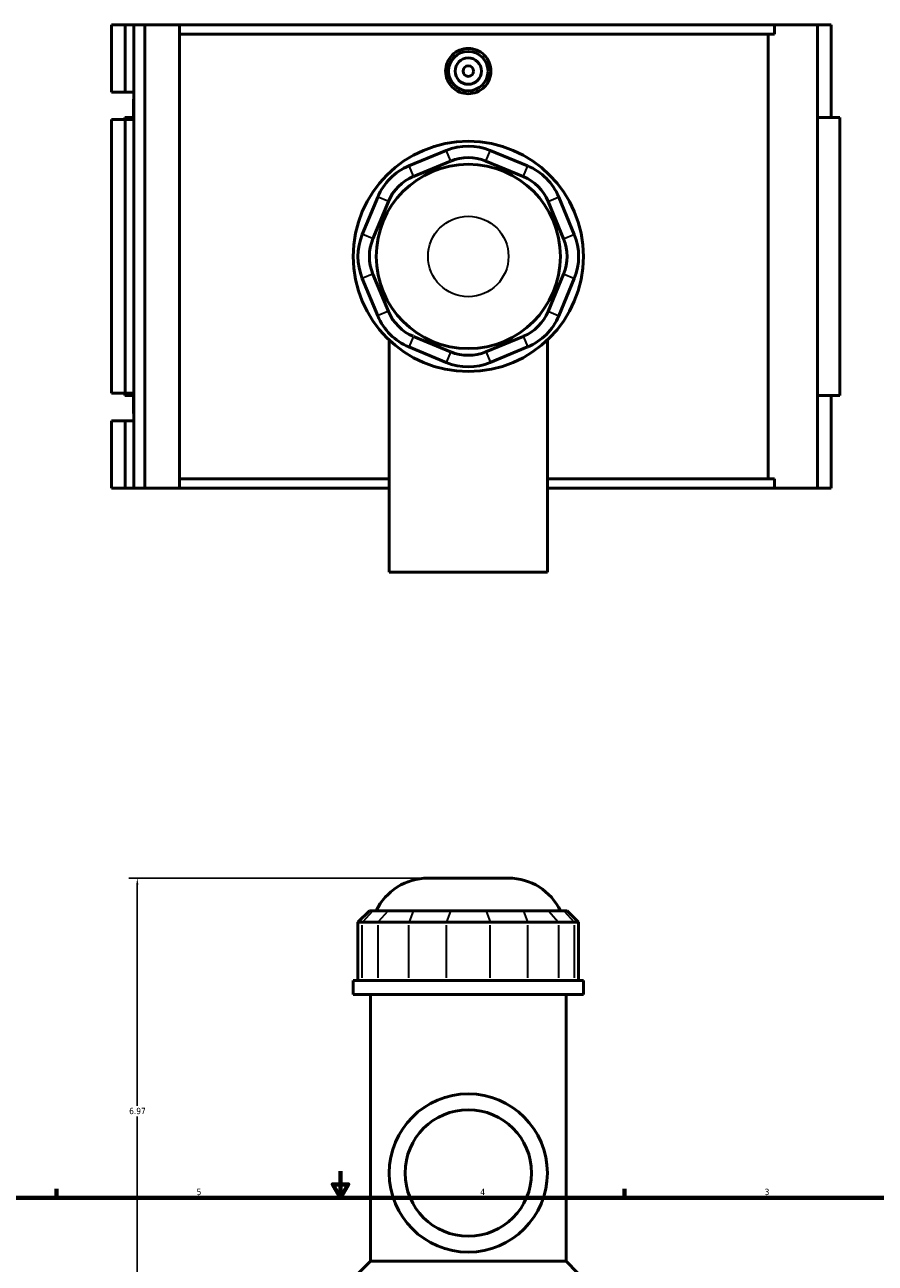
# Model space of a CAD drawing. Header units: inches. Extents: x -2.2 to 50.7, y -2.6 to 49.2.
# Tile 5 of 8: x 12.3 to 25, y 20 to 38.5. Entities that reach past the tile are written whole.
import ezdxf

# ---------------------------------------------------------------- set-up
doc = ezdxf.new("R2010")
doc.units = ezdxf.units.IN
doc.header["$MEASUREMENT"] = 0
for name, color, linetype, lineweight in [('Border (ANSI)', 7, 'Continuous', 70), ('Dimension (ANSI)', 7, 'Continuous', 25), ('Visible (ANSI)', 7, 'Continuous', 50), ('Visible Narrow (ANSI)', 7, 'Continuous', 35)]:
    doc.layers.add(name, color=color, linetype=linetype, lineweight=lineweight)
doc.styles.add('Note Text (ANSI)', font='tahoma.ttf')
doc.dimstyles.new('Default (ANSI)', dxfattribs={"dimtxt": 0.094488, "dimasz": 0.098425, "dimexe": 0.125, "dimexo": 0.0625, "dimgap": 0.031496, "dimtad": 0, "dimtih": 1, "dimtoh": 1, "dimrnd": 1e-08, "dimzin": 4, "dimdsep": 46, "dimtxsty": 'Note Text (ANSI)', "dimcen": 0.09, "dimdle": 0.393701, "dimclrd": 256, "dimclre": 256, "dimclrt": 5, "dimadec": 0, "dimazin": 1, "dimtfac": 1, "dimtofl": 0, "dimtmove": 0, "dimatfit": 3, "dimfxl": 1, "dimtolj": 1, "dimtzin": 4, "dimlwd": -1, "dimlwe": -1, "dimarcsym": 0})

# ---------------------------------------------------------------- blocks, each defined once
blk = doc.blocks.new('Borders Default Border')
at = {"layer": 'Border (ANSI)'}
for p, q in [((12.75, 21), (12.75, 21.134)), ((21.25, 21), (21.25, 21.134))]:
    blk.add_line(p, q, dxfattribs=at)
at = {"layer": 'Border (ANSI)', "flags": 128}
for points in [[(17, 21.4), (17, 21), (16.885, 21.2), (17.115, 21.2), (17, 21)], [(0.5, 1), (0.5, 21), (33.5, 21), (33.5, 1), (0.5, 1)]]:
    blk.add_lwpolyline(points, dxfattribs=at)
at = {"layer": 'Border (ANSI)', "color": 5, "true_color": 0x0000ff, "char_height": 0.0945, "attachment_point": 7, "style": 'Note Text (ANSI)'}
for s, insert in [('5', (14.847, 21.038)), ('4', (19.092, 21.04)), ('3', (23.346, 21.038))]:
    blk.add_mtext(s, dxfattribs=dict(at, insert=insert))
blk = doc.blocks.new('*D10')
at = {"layer": 'Defpoints', "color": 0, "transparency": 16777216}
for p in [(13.959, 25.78), (18.31, 25.78), (18.912, 18.81)]:
    blk.add_point(p, dxfattribs=at)
at = {"layer": 'Dimension (ANSI)', "transparency": 16777216}
for p, q in [((18.248, 25.78), (13.834, 25.78)), ((13.959, 25.682), (13.959, 22.376)), ((13.959, 18.909), (13.959, 22.215)), ((18.849, 18.81), (13.834, 18.81))]:
    blk.add_line(p, q, dxfattribs=at)
for points in [[(13.943, 25.682), (13.976, 25.682), (13.959, 25.78)], [(13.943, 18.909), (13.976, 18.909), (13.959, 18.81)]]:
    blk.add_solid(points, dxfattribs=at)
at = {"layer": 'Dimension (ANSI)', "color": 5, "transparency": 16777216, "insert": (13.838, 22.345), "char_height": 0.0945, "attachment_point": 1, "style": 'Note Text (ANSI)'}
blk.add_mtext('\\A1;6.97', dxfattribs=at)

msp = doc.modelspace()

# ---------------------------------------------------------------- linework, layer by layer
at = {"layer": 'Visible (ANSI)'}
for p, q in [((13.572, 38.544), (13.572, 37.538)), ((13.572, 38.544), (13.778, 38.544)), ((13.778, 38.544), (13.907, 38.544)), ((13.778, 38.544), (13.778, 37.538)), ((13.907, 38.544), (13.907, 37.538)), ((13.907, 38.544), (14.072, 38.544)), ((14.072, 38.544), (14.072, 31.614)), ((14.072, 38.544), (14.59, 38.544)), ((14.59, 38.544), (14.59, 31.614)), ((14.59, 38.544), (23.494, 38.544)), ((24.135, 38.544), (23.494, 38.544)), ((23.494, 38.406), (23.494, 38.544)), ((24.343, 38.544), (24.135, 38.544)), ((24.135, 38.544), (24.135, 31.614)), ((24.343, 38.544), (24.343, 37.158)), ((23.494, 38.406), (14.59, 38.406)), ((23.397, 31.753), (23.397, 38.406)), ((13.572, 37.538), (13.778, 37.538)), ((13.778, 37.538), (13.907, 37.538)), ((13.907, 37.538), (13.907, 37.439)), ((13.907, 37.439), (13.907, 37.362)), ((13.902, 37.401), (13.902, 37.158)), ((13.907, 37.362), (13.907, 37.125)), ((13.778, 37.125), (13.572, 37.125)), ((13.572, 37.125), (13.572, 33.034)), ((13.907, 37.158), (13.773, 37.158)), ((13.773, 37.158), (13.773, 37.125)), ((13.907, 37.125), (13.778, 37.125)), ((13.778, 37.125), (13.778, 33.034)), ((13.907, 37.125), (13.907, 33.034)), ((24.472, 37.158), (24.135, 37.158)), ((24.472, 37.158), (24.472, 33)), ((18.582, 36.665), (18.024, 36.433)), ((18.09, 36.274), (18.648, 36.506)), ((19.175, 36.506), (19.734, 36.274)), ((19.8, 36.433), (19.241, 36.665)), ((17.558, 35.967), (17.326, 35.409)), ((20.497, 35.409), (20.266, 35.967)), ((17.485, 35.343), (17.717, 35.901)), ((20.107, 35.901), (20.338, 35.343)), ((17.326, 34.75), (17.558, 34.191)), ((17.717, 34.257), (17.485, 34.816)), ((20.338, 34.816), (20.107, 34.257)), ((20.266, 34.191), (20.497, 34.75)), ((17.729, 33.828), (17.729, 30.359)), ((18.024, 33.725), (18.582, 33.494)), ((18.648, 33.653), (18.09, 33.884)), ((19.734, 33.884), (19.175, 33.653)), ((19.241, 33.494), (19.8, 33.725)), ((20.095, 33.828), (20.095, 30.359)), ((13.572, 33.034), (13.778, 33.034)), ((13.773, 33.034), (13.773, 33)), ((13.773, 33), (13.907, 33)), ((13.778, 33.034), (13.907, 33.034)), ((13.902, 33), (13.902, 32.758)), ((13.907, 33.034), (13.907, 32.796)), ((24.135, 33), (24.472, 33)), ((24.343, 33), (24.343, 31.614)), ((13.907, 32.796), (13.907, 32.719)), ((13.778, 32.62), (13.572, 32.62)), ((13.572, 32.62), (13.572, 31.614)), ((13.907, 32.62), (13.778, 32.62)), ((13.778, 32.62), (13.778, 31.614)), ((13.907, 32.719), (13.907, 32.62)), ((13.907, 32.62), (13.907, 31.614)), ((17.729, 31.753), (14.59, 31.753)), ((23.494, 31.753), (20.095, 31.753)), ((23.494, 31.614), (23.494, 31.753)), ((13.572, 31.614), (13.778, 31.614)), ((13.778, 31.614), (13.907, 31.614)), ((13.907, 31.614), (14.072, 31.614)), ((14.072, 31.614), (14.59, 31.614)), ((14.59, 31.614), (17.729, 31.614)), ((20.095, 31.614), (23.494, 31.614)), ((23.494, 31.614), (24.135, 31.614)), ((24.135, 31.614), (24.343, 31.614)), ((17.729, 30.359), (20.095, 30.359)), ((18.31, 25.78), (19.514, 25.78)), ((17.433, 25.292), (17.261, 25.12)), ((17.433, 25.292), (17.485, 25.292)), ((17.717, 25.292), (17.485, 25.292)), ((17.717, 25.292), (18.09, 25.292)), ((18.648, 25.292), (18.09, 25.292)), ((18.648, 25.292), (19.175, 25.292)), ((19.734, 25.292), (19.175, 25.292)), ((19.734, 25.292), (20.107, 25.292)), ((20.338, 25.292), (20.107, 25.292)), ((20.338, 25.292), (20.391, 25.292)), ((20.391, 25.292), (20.563, 25.12)), ((17.326, 25.12), (17.261, 25.12)), ((17.261, 25.12), (17.261, 24.247)), ((17.326, 25.12), (17.558, 25.12)), ((18.024, 25.12), (17.558, 25.12)), ((18.024, 25.12), (18.582, 25.12)), ((19.241, 25.12), (18.582, 25.12)), ((19.241, 25.12), (19.8, 25.12)), ((20.266, 25.12), (19.8, 25.12)), ((20.266, 25.12), (20.497, 25.12)), ((20.563, 25.12), (20.497, 25.12)), ((20.563, 25.12), (20.563, 24.247)), ((20.634, 24.247), (17.19, 24.247)), ((17.19, 24.038), (17.19, 24.247)), ((20.634, 24.038), (20.634, 24.247)), ((20.634, 24.038), (17.19, 24.038)), ((17.448, 20.05), (17.448, 24.038)), ((20.376, 20.05), (20.376, 24.038)), ((17.448, 20.05), (17.276, 19.877)), ((20.376, 20.05), (17.448, 20.05)), ((20.376, 20.05), (20.548, 19.877))]:
    msp.add_line(p, q, dxfattribs=at)
for centre, radius in [((18.912, 37.851), 0.295), ((18.912, 37.851), 0.197), ((18.912, 37.851), 0.0787), ((18.912, 35.079), 1.722), ((18.912, 35.079), 1.378), ((18.912, 21.37), 1.183), ((18.912, 21.37), 0.946)]:
    msp.add_circle(centre, radius, dxfattribs=at)
for centre, radius, start, end in [((14.04, 37.401), 0.138, 163.8293, 196.1707), ((18.912, 35.869), 0.861, 67.5, 112.5), ((18.912, 35.869), 0.689, 67.5, 112.5), ((18.353, 35.638), 0.861, 112.5, 157.5), ((19.471, 35.638), 0.861, 22.5, 67.5), ((18.353, 35.638), 0.689, 112.5, 157.5), ((19.471, 35.638), 0.689, 22.5, 67.5), ((18.122, 35.079), 0.861, 157.5, 202.5), ((19.702, 35.079), 0.861, 337.5, 22.5), ((18.122, 35.079), 0.689, 157.5, 202.5), ((19.702, 35.079), 0.689, 337.5, 22.5), ((18.353, 34.521), 0.861, 202.5, 247.5), ((18.353, 34.521), 0.689, 202.5, 247.5), ((19.471, 34.521), 0.689, 292.5, 337.5), ((19.471, 34.521), 0.861, 292.5, 337.5), ((18.912, 34.289), 0.689, 247.5, 292.5), ((18.912, 34.289), 0.861, 247.5, 292.5), ((14.04, 32.758), 0.138, 163.8293, 196.1707), ((18.31, 24.919), 0.861, 90, 154.3197), ((19.514, 24.919), 0.861, 25.6803, 90)]:
    msp.add_arc(centre, radius, start, end, dxfattribs=at)
msp.add_open_spline([(19.251, 37.851), (19.251, 37.809), (19.243, 37.763), (19.208, 37.68), (19.182, 37.642), (19.121, 37.582), (19.083, 37.556), (19, 37.521), (18.954, 37.513), (18.869, 37.513), (18.824, 37.521), (18.74, 37.556), (18.702, 37.582), (18.642, 37.642), (18.616, 37.68), (18.581, 37.763), (18.573, 37.809), (18.573, 37.894), (18.581, 37.939), (18.616, 38.023), (18.642, 38.061), (18.702, 38.121), (18.74, 38.147), (18.824, 38.181), (18.869, 38.19), (18.954, 38.19), (19, 38.181), (19.083, 38.147), (19.121, 38.121), (19.182, 38.061), (19.208, 38.023), (19.243, 37.939), (19.251, 37.894), (19.251, 37.851)], degree=3, knots=[0, 0, 0, 0, 0.324424, 0.324424, 0.648848, 0.648848, 0.973051, 0.973051, 1.297254, 1.297254, 1.621457, 1.621457, 1.94566, 1.94566, 2.270085, 2.270085, 2.594509, 2.594509, 2.918933, 2.918933, 3.243357, 3.243357, 3.56756, 3.56756, 3.891763, 3.891763, 4.215966, 4.215966, 4.540169, 4.540169, 4.864594, 4.864594, 5.189018, 5.189018, 5.189018, 5.189018], dxfattribs=at)
at = {"layer": 'Visible Narrow (ANSI)'}
for p, q in [((18.645, 36.514), (18.586, 36.657)), ((19.179, 36.514), (19.238, 36.657)), ((18.027, 36.425), (18.086, 36.282)), ((19.737, 36.282), (19.797, 36.425)), ((17.709, 35.905), (17.566, 35.964)), ((20.115, 35.905), (20.258, 35.964)), ((17.477, 35.346), (17.334, 35.405)), ((20.346, 35.346), (20.49, 35.405)), ((17.477, 34.812), (17.334, 34.753)), ((20.346, 34.812), (20.49, 34.753)), ((17.709, 34.254), (17.566, 34.194)), ((20.115, 34.254), (20.258, 34.194)), ((18.086, 33.876), (18.027, 33.733)), ((19.737, 33.876), (19.797, 33.733)), ((18.645, 33.645), (18.586, 33.502)), ((19.179, 33.645), (19.238, 33.502)), ((17.477, 25.284), (17.334, 25.129)), ((17.709, 25.284), (17.566, 25.129)), ((18.086, 25.284), (18.027, 25.129)), ((18.645, 25.284), (18.586, 25.129)), ((19.179, 25.284), (19.238, 25.129)), ((19.737, 25.284), (19.797, 25.129)), ((20.115, 25.284), (20.258, 25.129)), ((20.346, 25.284), (20.49, 25.129)), ((17.326, 24.291), (17.326, 25.077)), ((17.558, 25.077), (17.558, 24.291)), ((18.024, 24.291), (18.024, 25.077)), ((18.582, 25.077), (18.582, 24.291)), ((19.241, 24.291), (19.241, 25.077)), ((19.8, 25.077), (19.8, 24.291)), ((20.266, 24.291), (20.266, 25.077)), ((20.497, 25.077), (20.497, 24.291))]:
    msp.add_line(p, q, dxfattribs=at)
msp.add_circle((18.912, 35.079), 0.602, dxfattribs=at)

# ---------------------------------------------------------------- block references
msp.add_blockref('Borders Default Border', (0, 0))

# ---------------------------------------------------------------- dimensions: what is measured, and where the dimension line sits
at = {"layer": 'Dimension (ANSI)'}
dim = msp.add_linear_dim(base=(13.959, 25.78), p1=(18.912, 18.81), p2=(18.31, 25.78), angle=90, dimstyle='Default (ANSI)', override={"dimgap": 0.031496, "dimdec": 2, "dimtol": 0, "dimlim": 0, "dimtp": 0, "dimtm": 0, "dimtdec": 2, "dimatfit": 1}, dxfattribs=at)
dim.commit()
dim.dimension.update_dxf_attribs({"geometry": '*D10', "text_midpoint": (13.959, 22.295), "dimtype": 160})

doc.saveas('drawing.dxf')
